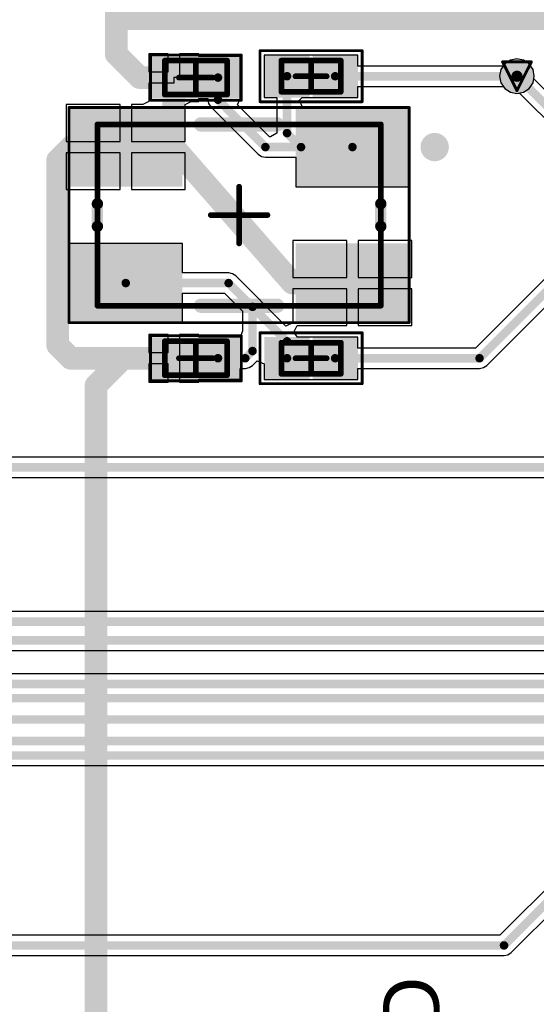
# Model space of a CAD drawing. Header units: millimetres. Extents: x 9.4 to 105.2, y 7.6 to 67.1.
# Tile 51 of 152: x 43 to 52.1, y 28.1 to 45.5. Entities that reach past the tile are written whole.
import ezdxf

# ---------------------------------------------------------------- set-up
doc = ezdxf.new("R2010")
doc.units = ezdxf.units.MM
for name, color, linetype in [('BottomLayer', 5, 'Continuous'), ('BottomOverlay', 54, 'Continuous'), ('BottomSolder', 6, 'Continuous'), ('DrillDrawing', 1, 'Continuous'), ('Mechanical13', 56, 'Continuous'), ('Mechanical15', 56, 'Continuous'), ('TopLayer', 1, 'Continuous'), ('TopOverlay', 2, 'Continuous'), ('TopPaste', 8, 'Continuous'), ('TopSolder', 216, 'Continuous'), ('ViaHoleLayer', 16, 'Continuous')]:
    doc.layers.add(name, color=color, linetype=linetype)
doc.styles.add('Arial', font='arial.ttf', dxfattribs={"height": 0.2})

msp = doc.modelspace()

# ---------------------------------------------------------------- hatches: boundary and pattern name
at = {"layer": 'BottomLayer'}
h = msp.add_hatch(color=5, dxfattribs=at)
edge = h.paths.add_edge_path()
edge.add_arc((51.765, 44.474), 0.2, 0, 360)
at = {"layer": 'BottomSolder'}
h = msp.add_hatch(color=6, dxfattribs=at)
edge = h.paths.add_edge_path()
edge.add_arc((51.765, 44.474), 0.3, 0, 360)
at = {"layer": 'TopLayer'}
for points in [[(45.421, 44.18), (45.421, 44.72), (46.001, 44.72), (46.001, 44.18)], [(46.201, 44.18), (46.201, 44.72), (46.781, 44.72), (46.781, 44.18)], [(47.408, 44.199), (47.408, 44.749), (48.008, 44.749), (48.008, 44.199)], [(48.258, 44.199), (48.258, 44.749), (48.858, 44.749), (48.858, 44.199)], [(43.963, 43.824), (45.763, 43.824), (45.763, 42.624), (43.963, 42.624)], [(47.963, 43.824), (49.763, 43.824), (49.763, 42.624), (47.963, 42.624)], [(43.963, 41.424), (45.763, 41.424), (45.763, 40.224), (43.963, 40.224)], [(47.963, 41.424), (49.763, 41.424), (49.763, 40.224), (47.963, 40.224)], [(46.001, 39.767), (46.001, 39.227), (45.421, 39.227), (45.421, 39.767)], [(46.781, 39.767), (46.781, 39.227), (46.201, 39.227), (46.201, 39.767)], [(47.408, 39.222), (47.408, 39.772), (48.008, 39.772), (48.008, 39.222)], [(48.258, 39.222), (48.258, 39.772), (48.858, 39.772), (48.858, 39.222)]]:
    msp.add_hatch(color=1, dxfattribs=at).paths.add_polyline_path(points)
h = msp.add_hatch(color=1, dxfattribs=at)
edge = h.paths.add_edge_path()
edge.add_arc((51.765, 44.474), 0.2, 0, 360)
at = {"layer": 'TopPaste'}
for points in [[(45.471, 44.23), (45.471, 44.67), (45.951, 44.67), (45.951, 44.23)], [(46.251, 44.23), (46.251, 44.67), (46.731, 44.67), (46.731, 44.23)], [(47.458, 44.249), (47.458, 44.699), (47.958, 44.699), (47.958, 44.249)], [(48.308, 44.249), (48.308, 44.699), (48.808, 44.699), (48.808, 44.249)], [(44.013, 43.774), (45.713, 43.774), (45.713, 42.674), (44.013, 42.674)], [(48.013, 43.774), (49.713, 43.774), (49.713, 42.674), (48.013, 42.674)], [(44.013, 41.374), (45.713, 41.374), (45.713, 40.274), (44.013, 40.274)], [(48.013, 41.374), (49.713, 41.374), (49.713, 40.274), (48.013, 40.274)], [(45.951, 39.717), (45.951, 39.277), (45.471, 39.277), (45.471, 39.717)], [(46.731, 39.717), (46.731, 39.277), (46.251, 39.277), (46.251, 39.717)], [(47.458, 39.272), (47.458, 39.722), (47.958, 39.722), (47.958, 39.272)], [(48.308, 39.272), (48.308, 39.722), (48.808, 39.722), (48.808, 39.272)]]:
    msp.add_hatch(color=8, dxfattribs=at).paths.add_polyline_path(points)
at = {"layer": 'TopSolder'}
for points in [[(47.308, 44.099), (47.308, 44.849), (48.108, 44.849), (48.108, 44.099)], [(48.158, 44.099), (48.158, 44.849), (48.958, 44.849), (48.958, 44.099)], [(45.321, 44.08), (45.321, 44.82), (46.101, 44.82), (46.101, 44.08)], [(46.101, 44.08), (46.101, 44.82), (46.881, 44.82), (46.881, 44.08)], [(43.863, 43.924), (45.863, 43.924), (45.863, 42.524), (43.863, 42.524)], [(47.863, 43.924), (49.863, 43.924), (49.863, 42.524), (47.863, 42.524)], [(43.863, 41.524), (45.863, 41.524), (45.863, 40.124), (43.863, 40.124)], [(47.863, 41.524), (49.863, 41.524), (49.863, 40.124), (47.863, 40.124)], [(46.101, 39.867), (46.101, 39.127), (45.321, 39.127), (45.321, 39.867)], [(46.881, 39.867), (46.881, 39.127), (46.101, 39.127), (46.101, 39.867)], [(47.308, 39.122), (47.308, 39.872), (48.108, 39.872), (48.108, 39.122)], [(48.158, 39.122), (48.158, 39.872), (48.958, 39.872), (48.958, 39.122)]]:
    msp.add_hatch(color=216, dxfattribs=at).paths.add_polyline_path(points)
h = msp.add_hatch(color=216, dxfattribs=at)
edge = h.paths.add_edge_path()
edge.add_arc((51.765, 44.474), 0.3, 0, 360)
at = {"layer": 'ViaHoleLayer'}
h = msp.add_hatch(color=16, dxfattribs=at)
edge = h.paths.add_edge_path()
edge.add_arc((51.765, 44.474), 0.1, 0, 360)

# ---------------------------------------------------------------- linework, layer by layer
at = {"layer": 'BottomLayer'}
for p, q in [((51.549, 44.691), (51.483, 44.592)), ((51.648, 44.757), (51.549, 44.691)), ((51.765, 44.78), (51.648, 44.757)), ((51.882, 44.757), (51.765, 44.78)), ((51.981, 44.691), (51.882, 44.757)), ((52.048, 44.592), (51.981, 44.691)), ((51.483, 44.592), (51.459, 44.474)), ((52.071, 44.474), (52.048, 44.592)), ((51.459, 44.474), (51.483, 44.357)), ((51.483, 44.357), (51.549, 44.258)), ((52.062, 44.43), (52.071, 44.474)), ((53.946, 42.546), (52.062, 44.43)), ((51.549, 44.258), (51.648, 44.192)), ((51.648, 44.192), (51.765, 44.169)), ((51.765, 44.169), (51.81, 44.177)), ((51.81, 44.177), (53.746, 42.241)), ((54.947, 37.749), (38.016, 37.749)), ((38.016, 37.393), (55.021, 37.393)), ((53.19, 35.027), (23.978, 35.027)), ((24.458, 34.34), (53.239, 34.34)), ((53.004, 33.925), (24.524, 33.925)), ((41.662, 32.308), (62.949, 32.308)), ((54.204, 32.054), (51.463, 29.312)), ((51.663, 29.008), (54.405, 31.749)), ((51.463, 29.312), (32.169, 29.312)), ((32.169, 28.955), (51.537, 28.955)), ((51.537, 28.955), (51.605, 28.969)), ((51.605, 28.969), (51.663, 29.008))]:
    msp.add_line(p, q, dxfattribs=at)
at = {"layer": 'BottomLayer', "const_width": 0.15}
for points in [[(51.765, 44.474), (53.872, 42.367)], [(37.774, 37.571), (55.021, 37.571)], [(23.978, 34.849), (53.264, 34.849)], [(24.384, 34.519), (53.289, 34.519)], [(24.308, 33.747), (53.077, 33.747)], [(31.471, 33.497), (53.359, 33.497)], [(31.928, 33.122), (54.61, 33.122)], [(26.791, 32.741), (66.413, 32.741)], [(41.539, 32.487), (66.777, 32.487)], [(51.537, 29.134), (54.331, 31.928)], [(31.928, 29.134), (51.537, 29.134)]]:
    msp.add_lwpolyline(points, dxfattribs=at)
at = {"layer": 'BottomLayer', "const_width": 0.075}
for points in [[(51.728, 44.474, 1), (51.803, 44.474, 1)], [(51.499, 29.134, 1), (51.574, 29.134, 1)], [(51.499, 29.134, 1), (51.574, 29.134, 1)]]:
    msp.add_lwpolyline(points, format="xyb", close=True, dxfattribs=at)
at = {"layer": 'DrillDrawing', "const_width": 0.0508}
for points in [[(51.511, 44.728), (52.019, 44.728)], [(51.511, 44.728), (51.765, 44.22)], [(51.765, 44.22), (52.019, 44.728)]]:
    msp.add_lwpolyline(points, dxfattribs=at)
at = {"layer": 'DrillDrawing', "const_width": 0.0254}
for points in [[(51.498, 44.728, 1), (51.524, 44.728, 1)], [(51.498, 44.728, 1), (51.524, 44.728, 1)], [(52.007, 44.728, 1), (52.032, 44.728, 1)], [(52.007, 44.728, 1), (52.032, 44.728, 1)], [(51.752, 44.22, 1), (51.778, 44.22, 1)], [(51.752, 44.22, 1), (51.778, 44.22, 1)]]:
    msp.add_lwpolyline(points, format="xyb", close=True, dxfattribs=at)
at = {"layer": 'Mechanical13', "const_width": 0.1}
for points in [[(45.551, 44.75), (46.651, 44.75)], [(45.551, 44.15), (45.551, 44.75)], [(46.651, 44.15), (46.651, 44.75)], [(47.608, 44.75), (48.658, 44.75)], [(47.608, 44.2), (47.608, 44.75)], [(48.658, 44.2), (48.658, 44.75)], [(45.551, 44.15), (46.651, 44.15)], [(47.608, 44.2), (48.658, 44.2)], [(44.363, 43.624), (49.363, 43.624)], [(44.363, 40.424), (44.363, 43.624)], [(49.363, 40.424), (49.363, 43.624)], [(44.363, 40.424), (49.363, 40.424)], [(45.551, 39.197), (45.551, 39.797)], [(45.551, 39.797), (46.651, 39.797)], [(46.651, 39.197), (46.651, 39.797)], [(47.608, 39.772), (48.658, 39.772)], [(47.608, 39.222), (47.608, 39.772)], [(48.658, 39.222), (48.658, 39.772)], [(45.551, 39.197), (46.651, 39.197)], [(47.608, 39.222), (48.658, 39.222)]]:
    msp.add_lwpolyline(points, dxfattribs=at)
at = {"layer": 'Mechanical13', "const_width": 0.05}
for points in [[(45.526, 44.75, 1), (45.576, 44.75, 1)], [(45.526, 44.75, 1), (45.576, 44.75, 1)], [(46.626, 44.75, 1), (46.676, 44.75, 1)], [(46.626, 44.75, 1), (46.676, 44.75, 1)], [(47.583, 44.75, 1), (47.633, 44.75, 1)], [(47.583, 44.75, 1), (47.633, 44.75, 1)], [(48.633, 44.75, 1), (48.683, 44.75, 1)], [(48.633, 44.75, 1), (48.683, 44.75, 1)], [(45.526, 44.15, 1), (45.576, 44.15, 1)], [(45.526, 44.15, 1), (45.576, 44.15, 1)], [(46.626, 44.15, 1), (46.676, 44.15, 1)], [(46.626, 44.15, 1), (46.676, 44.15, 1)], [(47.583, 44.2, 1), (47.633, 44.2, 1)], [(47.583, 44.2, 1), (47.633, 44.2, 1)], [(48.633, 44.2, 1), (48.683, 44.2, 1)], [(48.633, 44.2, 1), (48.683, 44.2, 1)], [(44.338, 43.624, 1), (44.388, 43.624, 1)], [(44.338, 43.624, 1), (44.388, 43.624, 1)], [(49.338, 43.624, 1), (49.388, 43.624, 1)], [(49.338, 43.624, 1), (49.388, 43.624, 1)], [(44.338, 40.424, 1), (44.388, 40.424, 1)], [(44.338, 40.424, 1), (44.388, 40.424, 1)], [(49.338, 40.424, 1), (49.388, 40.424, 1)], [(49.338, 40.424, 1), (49.388, 40.424, 1)], [(45.526, 39.797, 1), (45.576, 39.797, 1)], [(45.526, 39.797, 1), (45.576, 39.797, 1)], [(46.626, 39.797, 1), (46.676, 39.797, 1)], [(46.626, 39.797, 1), (46.676, 39.797, 1)], [(47.583, 39.772, 1), (47.633, 39.772, 1)], [(47.583, 39.772, 1), (47.633, 39.772, 1)], [(48.633, 39.772, 1), (48.683, 39.772, 1)], [(48.633, 39.772, 1), (48.683, 39.772, 1)], [(45.526, 39.197, 1), (45.576, 39.197, 1)], [(45.526, 39.197, 1), (45.576, 39.197, 1)], [(46.626, 39.197, 1), (46.676, 39.197, 1)], [(46.626, 39.197, 1), (46.676, 39.197, 1)], [(47.583, 39.222, 1), (47.633, 39.222, 1)], [(47.583, 39.222, 1), (47.633, 39.222, 1)], [(48.633, 39.222, 1), (48.683, 39.222, 1)], [(48.633, 39.222, 1), (48.683, 39.222, 1)]]:
    msp.add_lwpolyline(points, format="xyb", close=True, dxfattribs=at)
at = {"layer": 'Mechanical15'}
for points, const_width in [([(45.301, 44.85), (46.901, 44.85)], 0.05), ([(45.301, 44.05), (45.301, 44.85)], 0.05), ([(46.901, 44.05), (46.901, 44.85)], 0.05), ([(47.233, 44.925), (49.033, 44.925)], 0.05), ([(47.233, 44.024), (47.233, 44.925)], 0.05), ([(49.033, 44.024), (49.033, 44.925)], 0.05), ([(46.101, 44.15), (46.101, 44.75)], 0.1), ([(48.133, 44.2), (48.133, 44.75)], 0.1), ([(45.801, 44.45), (46.401, 44.45)], 0.1), ([(47.858, 44.474), (48.408, 44.474)], 0.1), ([(45.301, 44.05), (46.901, 44.05)], 0.05), ([(47.233, 44.024), (49.033, 44.024)], 0.05), ([(43.863, 43.924), (49.863, 43.924)], 0.05), ([(43.863, 40.124), (43.863, 43.924)], 0.05), ([(49.863, 40.124), (49.863, 43.924)], 0.05), ([(46.863, 41.524), (46.863, 42.524)], 0.1), ([(46.363, 42.024), (47.363, 42.024)], 0.1), ([(43.863, 40.124), (49.863, 40.124)], 0.05), ([(47.233, 39.947), (49.033, 39.947)], 0.05), ([(47.233, 39.047), (47.233, 39.947)], 0.05), ([(49.033, 39.047), (49.033, 39.947)], 0.05), ([(45.301, 39.097), (45.301, 39.897)], 0.05), ([(45.301, 39.897), (46.901, 39.897)], 0.05), ([(46.101, 39.197), (46.101, 39.797)], 0.1), ([(46.901, 39.097), (46.901, 39.897)], 0.05), ([(48.133, 39.222), (48.133, 39.772)], 0.1), ([(45.801, 39.497), (46.401, 39.497)], 0.1), ([(47.858, 39.497), (48.408, 39.497)], 0.1), ([(45.301, 39.097), (46.901, 39.097)], 0.05), ([(47.233, 39.047), (49.033, 39.047)], 0.05)]:
    msp.add_lwpolyline(points, dxfattribs=dict(at, const_width=const_width))
for points, const_width in [([(45.289, 44.85, 1), (45.314, 44.85, 1)], 0.025), ([(45.289, 44.85, 1), (45.314, 44.85, 1)], 0.025), ([(46.888, 44.85, 1), (46.913, 44.85, 1)], 0.025), ([(46.888, 44.85, 1), (46.913, 44.85, 1)], 0.025), ([(47.22, 44.925, 1), (47.245, 44.925, 1)], 0.025), ([(47.22, 44.925, 1), (47.245, 44.925, 1)], 0.025), ([(49.021, 44.925, 1), (49.046, 44.925, 1)], 0.025), ([(49.021, 44.925, 1), (49.046, 44.925, 1)], 0.025), ([(46.076, 44.75, 1), (46.126, 44.75, 1)], 0.05), ([(48.108, 44.75, 1), (48.158, 44.75, 1)], 0.05), ([(45.776, 44.45, 1), (45.826, 44.45, 1)], 0.05), ([(46.376, 44.45, 1), (46.426, 44.45, 1)], 0.05), ([(47.833, 44.474, 1), (47.883, 44.474, 1)], 0.05), ([(48.383, 44.474, 1), (48.433, 44.474, 1)], 0.05), ([(46.076, 44.15, 1), (46.126, 44.15, 1)], 0.05), ([(48.108, 44.2, 1), (48.158, 44.2, 1)], 0.05), ([(45.289, 44.05, 1), (45.314, 44.05, 1)], 0.025), ([(45.289, 44.05, 1), (45.314, 44.05, 1)], 0.025), ([(46.888, 44.05, 1), (46.913, 44.05, 1)], 0.025), ([(46.888, 44.05, 1), (46.913, 44.05, 1)], 0.025), ([(47.22, 44.024, 1), (47.245, 44.024, 1)], 0.025), ([(47.22, 44.024, 1), (47.245, 44.024, 1)], 0.025), ([(49.021, 44.024, 1), (49.046, 44.024, 1)], 0.025), ([(49.021, 44.024, 1), (49.046, 44.024, 1)], 0.025), ([(43.851, 43.924, 1), (43.876, 43.924, 1)], 0.025), ([(43.851, 43.924, 1), (43.876, 43.924, 1)], 0.025), ([(49.85, 43.924, 1), (49.875, 43.924, 1)], 0.025), ([(49.85, 43.924, 1), (49.875, 43.924, 1)], 0.025), ([(46.838, 42.524, 1), (46.888, 42.524, 1)], 0.05), ([(46.338, 42.024, 1), (46.388, 42.024, 1)], 0.05), ([(47.338, 42.024, 1), (47.388, 42.024, 1)], 0.05), ([(46.838, 41.524, 1), (46.888, 41.524, 1)], 0.05), ([(43.851, 40.124, 1), (43.876, 40.124, 1)], 0.025), ([(43.851, 40.124, 1), (43.876, 40.124, 1)], 0.025), ([(49.85, 40.124, 1), (49.875, 40.124, 1)], 0.025), ([(49.85, 40.124, 1), (49.875, 40.124, 1)], 0.025), ([(47.22, 39.947, 1), (47.245, 39.947, 1)], 0.025), ([(47.22, 39.947, 1), (47.245, 39.947, 1)], 0.025), ([(49.021, 39.947, 1), (49.046, 39.947, 1)], 0.025), ([(49.021, 39.947, 1), (49.046, 39.947, 1)], 0.025), ([(45.289, 39.897, 1), (45.314, 39.897, 1)], 0.025), ([(45.289, 39.897, 1), (45.314, 39.897, 1)], 0.025), ([(46.076, 39.797, 1), (46.126, 39.797, 1)], 0.05), ([(46.888, 39.897, 1), (46.913, 39.897, 1)], 0.025), ([(46.888, 39.897, 1), (46.913, 39.897, 1)], 0.025), ([(48.108, 39.772, 1), (48.158, 39.772, 1)], 0.05), ([(45.776, 39.497, 1), (45.826, 39.497, 1)], 0.05), ([(46.376, 39.497, 1), (46.426, 39.497, 1)], 0.05), ([(47.833, 39.497, 1), (47.883, 39.497, 1)], 0.05), ([(48.383, 39.497, 1), (48.433, 39.497, 1)], 0.05), ([(45.289, 39.097, 1), (45.314, 39.097, 1)], 0.025), ([(45.289, 39.097, 1), (45.314, 39.097, 1)], 0.025), ([(46.076, 39.197, 1), (46.126, 39.197, 1)], 0.05), ([(46.888, 39.097, 1), (46.913, 39.097, 1)], 0.025), ([(46.888, 39.097, 1), (46.913, 39.097, 1)], 0.025), ([(48.108, 39.222, 1), (48.158, 39.222, 1)], 0.05), ([(47.22, 39.047, 1), (47.245, 39.047, 1)], 0.025), ([(47.22, 39.047, 1), (47.245, 39.047, 1)], 0.025), ([(49.021, 39.047, 1), (49.046, 39.047, 1)], 0.025), ([(49.021, 39.047, 1), (49.046, 39.047, 1)], 0.025)]:
    msp.add_lwpolyline(points, format="xyb", close=True, dxfattribs=dict(at, const_width=const_width))
at = {"layer": 'TopLayer'}
for p, q in [((45.611, 44.87), (45.271, 44.87)), ((45.271, 44.87), (45.271, 44.55)), ((45.611, 44.55), (45.611, 44.87)), ((46.151, 44.87), (45.811, 44.87)), ((45.811, 44.87), (45.811, 44.45)), ((46.151, 44.82), (46.151, 44.87)), ((48.031, 44.849), (47.308, 44.849)), ((47.308, 44.849), (47.308, 44.099)), ((48.158, 44.849), (48.031, 44.849)), ((48.235, 44.849), (48.158, 44.849)), ((48.958, 44.849), (48.235, 44.849)), ((48.958, 44.653), (48.958, 44.849)), ((46.881, 44.82), (46.151, 44.82)), ((46.881, 44.08), (46.881, 44.82)), ((51.549, 44.691), (51.524, 44.653)), ((51.648, 44.757), (51.549, 44.691)), ((51.765, 44.78), (51.648, 44.757)), ((51.882, 44.757), (51.765, 44.78)), ((51.981, 44.691), (51.882, 44.757)), ((52.048, 44.592), (51.981, 44.691)), ((45.271, 44.55), (45.611, 44.55)), ((51.524, 44.653), (48.958, 44.653)), ((52.071, 44.474), (52.048, 44.592)), ((45.711, 44.35), (45.271, 44.35)), ((45.271, 44.35), (45.271, 44.03)), ((45.811, 44.45), (45.711, 44.45)), ((45.711, 44.45), (45.711, 44.35)), ((51.981, 44.258), (52.048, 44.357)), ((52.048, 44.357), (52.071, 44.474)), ((48.958, 44.099), (48.958, 44.296)), ((48.958, 44.296), (51.524, 44.296)), ((51.524, 44.296), (51.549, 44.258)), ((51.549, 44.258), (51.648, 44.192)), ((51.648, 44.192), (51.765, 44.169)), ((51.765, 44.169), (51.882, 44.192)), ((51.882, 44.192), (51.981, 44.258)), ((44.763, 43.974), (43.813, 43.974)), ((43.813, 43.974), (43.813, 43.324)), ((44.763, 43.324), (44.763, 43.974)), ((45.167, 43.974), (44.963, 43.974)), ((44.963, 43.974), (44.963, 43.324)), ((45.271, 44.03), (45.167, 43.974)), ((45.913, 43.974), (46.017, 44.03)), ((45.913, 43.903), (45.913, 43.974)), ((46.017, 44.03), (46.151, 44.03)), ((46.151, 44.03), (46.151, 44.08)), ((46.151, 44.08), (46.313, 44.08)), ((46.313, 44.08), (46.313, 44.06)), ((46.313, 44.06), (46.326, 43.992)), ((46.326, 43.992), (46.365, 43.934)), ((46.835, 43.969), (46.881, 44.08)), ((47.401, 43.403), (46.835, 43.969)), ((46.881, 44.08), (46.881, 44.08)), ((47.308, 44.099), (47.53, 44.099)), ((47.53, 44.099), (47.53, 43.471)), ((47.928, 44.051), (47.976, 44.099)), ((47.981, 43.924), (47.928, 44.051)), ((47.976, 44.099), (48.108, 44.099)), ((48.108, 44.099), (48.235, 44.099)), ((48.235, 44.099), (48.958, 44.099)), ((45.913, 43.324), (45.913, 43.903)), ((46.365, 43.934), (47.201, 43.098)), ((49.863, 43.924), (47.981, 43.924)), ((49.863, 42.524), (49.863, 43.924)), ((47.53, 43.471), (47.414, 43.403)), ((43.813, 43.324), (44.763, 43.324)), ((44.963, 43.324), (45.913, 43.324)), ((47.414, 43.403), (47.401, 43.403)), ((44.763, 43.124), (43.813, 43.124)), ((43.813, 43.124), (43.813, 42.474)), ((44.763, 42.474), (44.763, 43.124)), ((45.913, 43.124), (44.963, 43.124)), ((44.963, 43.124), (44.963, 42.474)), ((45.913, 42.474), (45.913, 43.124)), ((47.201, 43.098), (47.259, 43.059)), ((47.259, 43.059), (47.327, 43.046)), ((47.327, 43.046), (47.863, 43.046)), ((47.863, 43.046), (47.863, 42.524)), ((43.813, 42.474), (44.763, 42.474)), ((44.963, 42.474), (45.913, 42.474)), ((47.863, 42.524), (49.863, 42.524)), ((48.763, 41.574), (47.813, 41.574)), ((47.813, 41.574), (47.813, 40.924)), ((48.763, 40.924), (48.763, 41.574)), ((49.913, 41.574), (48.963, 41.574)), ((48.963, 41.574), (48.963, 40.924)), ((49.913, 40.924), (49.913, 41.574)), ((45.863, 41.524), (43.863, 41.524)), ((43.863, 41.524), (43.863, 40.124)), ((45.863, 41.003), (45.863, 41.524)), ((52.814, 41.459), (51.031, 39.675)), ((51.231, 39.371), (53.049, 41.189)), ((46.679, 41.003), (45.863, 41.003)), ((46.747, 40.989), (46.679, 41.003)), ((46.805, 40.95), (46.747, 40.989)), ((47.689, 40.066), (46.805, 40.95)), ((47.813, 40.924), (48.763, 40.924)), ((48.963, 40.924), (49.913, 40.924)), ((48.763, 40.724), (47.813, 40.724)), ((47.813, 40.724), (47.813, 40.19)), ((48.763, 40.074), (48.763, 40.724)), ((49.913, 40.724), (48.963, 40.724)), ((48.963, 40.724), (48.963, 40.074)), ((49.913, 40.074), (49.913, 40.724)), ((45.863, 40.124), (45.863, 40.646)), ((45.863, 40.646), (46.605, 40.646)), ((46.605, 40.646), (46.921, 40.33)), ((46.921, 40.33), (46.921, 39.977)), ((47.813, 40.19), (47.813, 40.122)), ((43.863, 40.124), (45.863, 40.124)), ((46.921, 39.977), (46.881, 39.867)), ((47.813, 40.122), (47.689, 40.066)), ((47.83, 39.96), (47.885, 40.074)), ((47.885, 40.074), (47.92, 40.074)), ((47.92, 40.074), (48.763, 40.074)), ((48.963, 40.074), (49.913, 40.074)), ((45.611, 39.917), (45.271, 39.917)), ((45.271, 39.917), (45.271, 39.597)), ((45.611, 39.597), (45.611, 39.917)), ((46.151, 39.917), (45.811, 39.917)), ((45.811, 39.917), (45.811, 39.497)), ((46.151, 39.867), (46.151, 39.917)), ((46.881, 39.867), (46.151, 39.867)), ((47.892, 39.872), (47.83, 39.96)), ((48.031, 39.872), (47.892, 39.872)), ((48.158, 39.872), (48.031, 39.872)), ((48.235, 39.872), (48.158, 39.872)), ((48.958, 39.872), (48.235, 39.872)), ((48.958, 39.675), (48.958, 39.872)), ((51.031, 39.675), (48.958, 39.675)), ((45.271, 39.597), (45.611, 39.597)), ((45.811, 39.497), (45.811, 39.077)), ((47.099, 39.371), (47.181, 39.453)), ((47.181, 39.453), (47.308, 39.401)), ((45.611, 39.397), (45.271, 39.397)), ((45.271, 39.397), (45.271, 39.077)), ((45.611, 39.077), (45.611, 39.397)), ((46.881, 39.127), (46.881, 39.319)), ((46.881, 39.319), (46.973, 39.319)), ((46.973, 39.319), (47.041, 39.332)), ((47.041, 39.332), (47.099, 39.371)), ((47.308, 39.401), (47.308, 39.122)), ((48.958, 39.122), (48.958, 39.319)), ((48.958, 39.319), (51.105, 39.319)), ((51.105, 39.319), (51.173, 39.332)), ((51.173, 39.332), (51.231, 39.371)), ((46.151, 39.077), (46.151, 39.127)), ((46.151, 39.127), (46.881, 39.127)), ((47.308, 39.122), (48.031, 39.122)), ((48.031, 39.122), (48.108, 39.122)), ((48.108, 39.122), (48.235, 39.122)), ((48.235, 39.122), (48.958, 39.122)), ((45.271, 39.077), (45.611, 39.077)), ((45.811, 39.077), (46.151, 39.077))]:
    msp.add_line(p, q, dxfattribs=at)
for points, const_width in [([(44.695, 45.704), (44.907, 45.491)], 0.4), ([(44.695, 44.865), (44.695, 45.704)], 0.4), ([(44.907, 45.491), (53.086, 45.491)], 0.4), ([(44.695, 44.865), (45.11, 44.45)], 0.4), ([(45.11, 44.45), (45.711, 44.45)], 0.4), ([(45.711, 43.224), (45.711, 44.45)], 0.4), ([(46.491, 44.06), (46.491, 44.45)], 0.15), ([(47.708, 43.471), (47.708, 44.474)], 0.15), ([(48.558, 44.474), (51.765, 44.474)], 0.15), ([(46.491, 44.06), (47.327, 43.224)], 0.15), ([(47.708, 43.471), (47.955, 43.224)], 0.15), ([(43.663, 42.996), (43.891, 43.224)], 0.4), ([(43.891, 43.224), (44.863, 43.224)], 0.4), ([(44.863, 43.224), (45.711, 43.224)], 0.4), ([(45.711, 43.224), (47.803, 40.824)], 0.4), ([(47.327, 43.224), (47.955, 43.224)], 0.15), ([(47.955, 43.224), (48.863, 43.224)], 0.15), ([(43.663, 39.726), (43.663, 42.996)], 0.4), ([(51.105, 39.497), (53.111, 41.504)], 0.15), ([(47.803, 40.824), (48.863, 40.824)], 0.4), ([(44.863, 40.824), (46.679, 40.824)], 0.15), ([(46.679, 40.824), (47.1, 40.403)], 0.15), ([(47.1, 39.624), (47.1, 40.403)], 0.15), ([(47.1, 40.403), (47.708, 39.795)], 0.15), ([(43.663, 39.726), (43.891, 39.497)], 0.4), ([(47.708, 39.497), (47.708, 39.795)], 0.15), ([(43.891, 39.497), (44.821, 39.497)], 0.4), ([(44.338, 39.014), (44.821, 39.497)], 0.4), ([(44.821, 39.497), (45.711, 39.497)], 0.4), ([(46.973, 39.497), (47.1, 39.624)], 0.15), ([(46.491, 39.497), (46.973, 39.497)], 0.15), ([(48.558, 39.497), (51.105, 39.497)], 0.15), ([(44.338, 21.133), (44.338, 39.014)], 0.4)]:
    msp.add_lwpolyline(points, dxfattribs=dict(at, const_width=const_width))
for points, const_width in [([(44.807, 45.491, 1), (45.007, 45.491, 1)], 0.2), ([(44.807, 45.491, 1), (45.007, 45.491, 1)], 0.2), ([(44.595, 44.865, 1), (44.795, 44.865, 1)], 0.2), ([(44.595, 44.865, 1), (44.795, 44.865, 1)], 0.2), ([(45.01, 44.45, 1), (45.21, 44.45, 1)], 0.2), ([(45.01, 44.45, 1), (45.21, 44.45, 1)], 0.2), ([(45.611, 44.45, 1), (45.811, 44.45, 1)], 0.2), ([(45.611, 44.45, 1), (45.811, 44.45, 1)], 0.2), ([(46.453, 44.45, 1), (46.528, 44.45, 1)], 0.075), ([(47.671, 44.474, 1), (47.746, 44.474, 1)], 0.075), ([(48.52, 44.474, 1), (48.595, 44.474, 1)], 0.075), ([(51.728, 44.474, 1), (51.803, 44.474, 1)], 0.075), ([(46.453, 44.06, 1), (46.528, 44.06, 1)], 0.075), ([(46.453, 44.06, 1), (46.528, 44.06, 1)], 0.075), ([(47.671, 43.471, 1), (47.746, 43.471, 1)], 0.075), ([(47.671, 43.471, 1), (47.746, 43.471, 1)], 0.075), ([(43.791, 43.224, 1), (43.991, 43.224, 1)], 0.2), ([(43.791, 43.224, 1), (43.991, 43.224, 1)], 0.2), ([(44.763, 43.224, 1), (44.963, 43.224, 1)], 0.2), ([(44.763, 43.224, 1), (44.963, 43.224, 1)], 0.2), ([(45.611, 43.224, 1), (45.811, 43.224, 1)], 0.2), ([(45.611, 43.224, 1), (45.811, 43.224, 1)], 0.2), ([(45.611, 43.224, 1), (45.811, 43.224, 1)], 0.2), ([(47.289, 43.224, 1), (47.364, 43.224, 1)], 0.075), ([(47.289, 43.224, 1), (47.364, 43.224, 1)], 0.075), ([(47.918, 43.224, 1), (47.993, 43.224, 1)], 0.075), ([(47.918, 43.224, 1), (47.993, 43.224, 1)], 0.075), ([(47.918, 43.224, 1), (47.993, 43.224, 1)], 0.075), ([(48.825, 43.224, 1), (48.9, 43.224, 1)], 0.075), ([(43.563, 42.996, 1), (43.763, 42.996, 1)], 0.2), ([(43.563, 42.996, 1), (43.763, 42.996, 1)], 0.2), ([(47.703, 40.824, 1), (47.903, 40.824, 1)], 0.2), ([(47.703, 40.824, 1), (47.903, 40.824, 1)], 0.2), ([(48.763, 40.824, 1), (48.963, 40.824, 1)], 0.2), ([(44.826, 40.824, 1), (44.901, 40.824, 1)], 0.075), ([(46.641, 40.824, 1), (46.716, 40.824, 1)], 0.075), ([(46.641, 40.824, 1), (46.716, 40.824, 1)], 0.075), ([(47.062, 40.403, 1), (47.137, 40.403, 1)], 0.075), ([(47.062, 40.403, 1), (47.137, 40.403, 1)], 0.075), ([(47.062, 40.403, 1), (47.137, 40.403, 1)], 0.075), ([(43.563, 39.726, 1), (43.763, 39.726, 1)], 0.2), ([(43.563, 39.726, 1), (43.763, 39.726, 1)], 0.2), ([(47.671, 39.795, 1), (47.746, 39.795, 1)], 0.075), ([(47.671, 39.795, 1), (47.746, 39.795, 1)], 0.075), ([(43.791, 39.497, 1), (43.991, 39.497, 1)], 0.2), ([(43.791, 39.497, 1), (43.991, 39.497, 1)], 0.2), ([(44.721, 39.497, 1), (44.921, 39.497, 1)], 0.2), ([(44.721, 39.497, 1), (44.921, 39.497, 1)], 0.2), ([(44.721, 39.497, 1), (44.921, 39.497, 1)], 0.2), ([(45.611, 39.497, 1), (45.811, 39.497, 1)], 0.2), ([(47.062, 39.624, 1), (47.137, 39.624, 1)], 0.075), ([(47.062, 39.624, 1), (47.137, 39.624, 1)], 0.075), ([(46.453, 39.497, 1), (46.528, 39.497, 1)], 0.075), ([(46.935, 39.497, 1), (47.01, 39.497, 1)], 0.075), ([(46.935, 39.497, 1), (47.01, 39.497, 1)], 0.075), ([(47.671, 39.497, 1), (47.746, 39.497, 1)], 0.075), ([(48.52, 39.497, 1), (48.595, 39.497, 1)], 0.075), ([(51.067, 39.497, 1), (51.142, 39.497, 1)], 0.075), ([(51.067, 39.497, 1), (51.142, 39.497, 1)], 0.075), ([(44.238, 39.014, 1), (44.438, 39.014, 1)], 0.2), ([(44.238, 39.014, 1), (44.438, 39.014, 1)], 0.2)]:
    msp.add_lwpolyline(points, format="xyb", close=True, dxfattribs=dict(at, const_width=const_width))
at = {"layer": 'TopOverlay'}
for points, const_width in [([(46.19, 43.624), (47.536, 43.624)], 0.254), ([(44.363, 41.824), (44.363, 42.224)], 0.2), ([(49.363, 41.824), (49.363, 42.224)], 0.2), ([(46.19, 40.424), (47.536, 40.424)], 0.254)]:
    msp.add_lwpolyline(points, dxfattribs=dict(at, const_width=const_width))
for points, const_width in [([(46.127, 43.624, 1), (46.254, 43.624, 1)], 0.127), ([(47.472, 43.624, 1), (47.599, 43.624, 1)], 0.127), ([(50.438, 43.224, 1), (50.188, 43.224, 1)], 0.25), ([(50.126, 43.224, 1), (50.25, 43.224, 1)], 0.125), ([(50.376, 43.224, 1), (50.501, 43.224, 1)], 0.125), ([(44.313, 42.224, 1), (44.413, 42.224, 1)], 0.1), ([(49.313, 42.224, 1), (49.413, 42.224, 1)], 0.1), ([(44.313, 41.824, 1), (44.413, 41.824, 1)], 0.1), ([(49.313, 41.824, 1), (49.413, 41.824, 1)], 0.1), ([(46.127, 40.424, 1), (46.254, 40.424, 1)], 0.127), ([(47.472, 40.424, 1), (47.599, 40.424, 1)], 0.127)]:
    msp.add_lwpolyline(points, format="xyb", close=True, dxfattribs=dict(at, const_width=const_width))

# ---------------------------------------------------------------- texts
at = {"layer": 'BottomOverlay', "style": 'Arial', "text_generation_flag": 2}
msp.add_text('CMD', height=1, rotation=270, dxfattribs=at).set_placement((49.403, 25.4))

doc.saveas('drawing.dxf')
